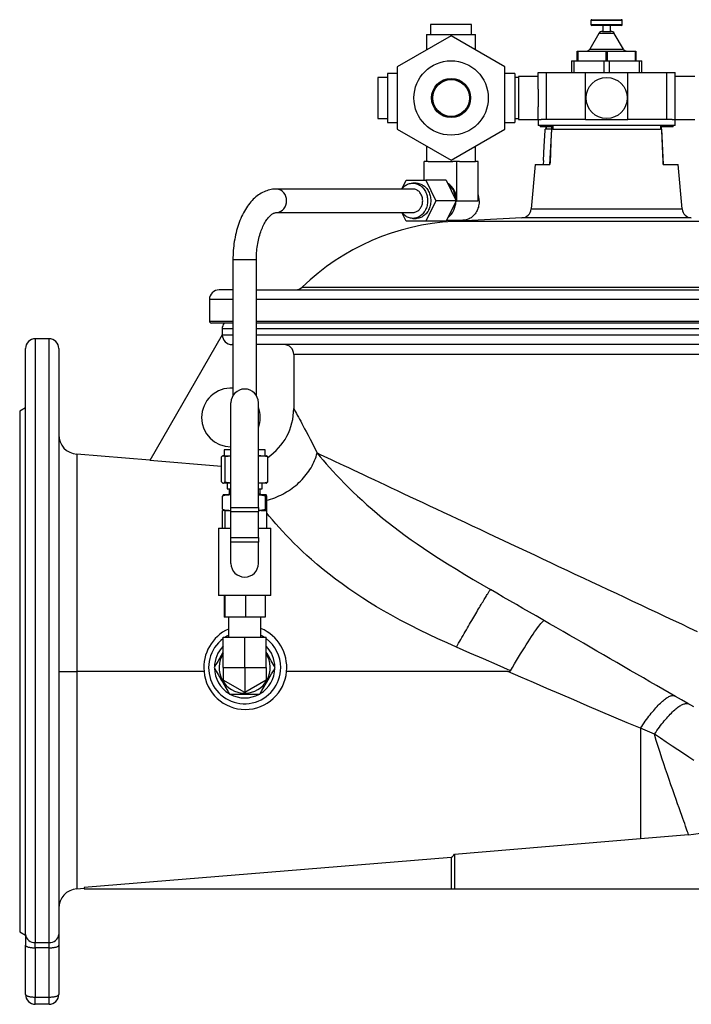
# Model space of a CAD drawing. Extents: x -253 to 980, y -526 to 916.
# Tile 2 of 4: x -253 to 91, y 392 to 895. Entities that reach past the tile are written whole.
import ezdxf

# ---------------------------------------------------------------- set-up
doc = ezdxf.new("R2010")
doc.units = 0
doc.layers.get('0').update_dxf_attribs({"linetype": 'CONTINUOUS'})

msp = doc.modelspace()

# ---------------------------------------------------------------- linework, layer by layer
at = {"color": 7, "linetype": 'CONTINUOUS'}
for p, q in [((-42.65, 892.43), (-42.65, 887.43)), ((-21.65, 892.43), (-42.65, 892.43)), ((-21.65, 887.43), (-21.65, 892.43)), ((39.35, 894.43), (39.35, 892.43)), ((39.85, 894.93), (47.35, 894.93)), ((54.85, 891.93), (39.85, 891.93)), ((45.35, 891.93), (45.35, 888.93)), ((47.35, 894.93), (54.85, 894.93)), ((49.35, 888.93), (49.35, 891.93)), ((55.35, 892.43), (55.35, 894.43)), ((-32.15, 886.68), (-59.65, 870.8)), ((-44.65, 887.43), (-44.65, 879.46)), ((-44.65, 887.43), (-19.65, 887.43)), ((-4.65, 870.8), (-32.15, 886.68)), ((-19.65, 879.46), (-19.65, 887.43)), ((43.44, 887.93), (38.82, 879.93)), ((45.17, 888.93), (47.35, 888.93)), ((47.35, 888.93), (49.54, 888.93)), ((55.89, 879.93), (51.27, 887.93)), ((32.35, 873.93), (32.35, 878.93)), ((32.35, 878.93), (32.6, 878.93)), ((32.6, 878.93), (47.1, 878.93)), ((47.1, 878.93), (47.6, 878.93)), ((47.6, 878.93), (62.1, 878.93)), ((62.1, 878.93), (62.35, 878.93)), ((62.35, 878.93), (62.35, 873.93)), ((-59.65, 870.8), (-59.65, 839.05)), ((-4.65, 839.05), (-4.65, 870.8)), ((29.35, 873.93), (29.35, 867.93)), ((29.35, 873.93), (30.8, 873.93)), ((30.8, 867.93), (30.8, 873.93)), ((30.8, 873.93), (45.9, 873.93)), ((45.9, 873.93), (45.9, 867.93)), ((45.9, 873.93), (48.8, 873.93)), ((48.8, 867.93), (48.8, 873.93)), ((48.8, 873.93), (63.9, 873.93)), ((63.9, 873.93), (63.9, 867.93)), ((63.9, 873.93), (65.35, 873.93)), ((65.35, 867.93), (65.35, 873.93)), ((-64.65, 865.43), (-69.65, 865.43)), ((-69.65, 865.43), (-69.65, 844.43)), ((-59.65, 867.43), (-64.65, 867.43)), ((-64.65, 867.43), (-64.65, 842.43)), ((0.35, 867.43), (-4.65, 867.43)), ((0.35, 867.43), (0.35, 842.43)), ((2.35, 865.43), (0.35, 865.43)), ((12.35, 865.93), (2.35, 865.93)), ((2.35, 865.93), (2.35, 854.93)), ((12.35, 859.51), (12.35, 867.93)), ((12.35, 867.93), (16.6, 867.93)), ((16.6, 867.93), (36.6, 867.93)), ((36.6, 867.93), (58.1, 867.93)), ((36.6, 843.93), (36.6, 867.93)), ((58.1, 843.93), (58.1, 867.93)), ((58.1, 867.93), (78.1, 867.93)), ((78.1, 867.93), (82.35, 867.93)), ((82.35, 859.51), (82.35, 867.93)), ((92.35, 865.93), (82.35, 865.93)), ((12.35, 859.51), (12.35, 850.34)), ((82.35, 850.34), (82.35, 859.51)), ((2.35, 854.93), (2.35, 843.93)), ((12.35, 843.93), (12.35, 850.34)), ((82.35, 843.93), (82.35, 850.34)), ((-69.65, 844.43), (-64.65, 844.43)), ((-64.65, 842.43), (-59.65, 842.43)), ((-4.65, 842.43), (0.35, 842.43)), ((0.35, 844.43), (2.35, 844.43)), ((2.35, 843.93), (12.35, 843.93)), ((12.35, 843.93), (12.35, 840.93)), ((12.35, 843.93), (13.81, 843.93)), ((19.9, 840.93), (12.35, 840.93)), ((13.35, 840.93), (13.35, 840.18)), ((19.25, 840.18), (13.35, 840.18)), ((36.6, 843.93), (13.81, 843.93)), ((16.19, 840.18), (16.19, 838.93)), ((19.25, 840.93), (19.25, 838.93)), ((36.6, 843.93), (58.1, 843.93)), ((80.89, 843.93), (58.1, 843.93)), ((82.35, 840.93), (74.81, 840.93)), ((75.46, 838.93), (75.46, 840.93)), ((81.35, 840.18), (75.46, 840.18)), ((80.89, 843.93), (82.35, 843.93)), ((81.35, 840.18), (81.35, 840.93)), ((82.35, 840.93), (82.35, 843.93)), ((82.35, 843.93), (92.35, 843.93)), ((-59.65, 839.05), (-32.15, 823.17)), ((-32.15, 823.17), (-4.65, 839.05)), ((16.38, 838.93), (16, 838.93)), ((19.17, 838.93), (16.38, 838.93)), ((19.17, 838.93), (18.23, 820.93)), ((19.9, 838.93), (19.17, 838.93)), ((19.17, 838.93), (19.17, 838.93)), ((19.9, 838.93), (74.81, 838.93)), ((75.54, 838.93), (74.81, 838.93)), ((76.48, 820.93), (75.54, 838.93)), ((75.54, 838.93), (75.54, 838.93)), ((-44.65, 830.39), (-44.65, 822.43)), ((-19.65, 822.43), (-19.65, 830.39)), ((-45.97, 812.93), (-45.97, 822.43)), ((-43.88, 822.43), (-45.97, 822.43)), ((-43.88, 822.43), (-31.28, 822.43)), ((-29.18, 822.43), (-31.28, 822.43)), ((-29.18, 802.43), (-29.18, 822.43)), ((-27.83, 822.43), (-29.18, 822.43)), ((-27.83, 822.43), (-19.65, 822.43)), ((-18.32, 822.43), (-19.65, 822.43)), ((-18.32, 802.43), (-18.32, 822.43)), ((10.78, 820.93), (8.8, 798.26)), ((10.78, 820.93), (18.39, 820.93)), ((15.06, 823.06), (14.95, 820.93)), ((76.32, 820.93), (83.93, 820.93)), ((85.91, 798.26), (83.93, 820.93)), ((-57.35, 808.43), (-55.17, 812.93)), ((-55.17, 812.93), (-44.99, 812.93)), ((-50.08, 811.43), (-51.71, 811.43)), ((-34.66, 812.93), (-44.99, 812.93)), ((-44.99, 812.93), (-39.9, 802.43)), ((-34.66, 812.93), (-29.57, 802.43)), ((-51.71, 808.43), (-121.35, 808.43)), ((-39.9, 802.43), (-44.99, 791.93)), ((-29.57, 802.43), (-39.9, 802.43)), ((-29.57, 802.43), (-34.66, 791.93)), ((-121.35, 796.43), (-51.71, 796.43)), ((-55.17, 791.93), (-57.35, 796.43)), ((-44.99, 791.93), (-55.17, 791.93)), ((-51.71, 793.43), (-50.08, 793.43)), ((-34.66, 791.93), (-44.99, 791.93)), ((-34.42, 792.43), (-26.17, 792.43)), ((4.08, 793.7), (-31.13, 791.85)), ((-143.65, 772.43), (-143.65, 702.84)), ((-131.65, 702.84), (-131.65, 772.43)), ((-143.65, 756.93), (-150.65, 756.93)), ((-131.65, 756.93), (226.35, 756.93)), ((-155.65, 751.93), (-155.65, 740.93)), ((-143.65, 739.93), (-154.65, 739.93)), ((226.35, 739.93), (-131.65, 739.93)), ((-149.15, 736.93), (-149.15, 733.93)), ((-237.65, 731.93), (-244.65, 731.93)), ((-149.15, 733.93), (-186.2, 669.74)), ((-149.08, 733.93), (-149.15, 733.93)), ((-249.65, 427.63), (-249.65, 726.93)), ((-232.65, 726.93), (-232.65, 427.63)), ((-143.65, 728.93), (-144.08, 728.93)), ((226.35, 728.93), (-131.65, 728.93)), ((-112.57, 723.93), (-112.57, 696.25)), ((-144.65, 645.78), (-144.65, 699.24)), ((-130.65, 645.78), (-130.65, 699.24)), ((-249.65, 696.66), (-252.65, 694.93)), ((-252.65, 694.93), (-252.65, 428.93)), ((-148.15, 675.2), (-148.15, 672.2)), ((-144.65, 675.2), (-148.15, 675.2)), ((-127.15, 675.2), (-130.65, 675.2)), ((-127.15, 672.2), (-127.15, 675.2)), ((-186.14, 669.86), (-223.46, 672.92)), ((-223.46, 672.92), (-223.46, 672.92)), ((-149.43, 666.72), (-186.2, 669.74)), ((-149.43, 658.81), (-149.43, 671.58)), ((-148.65, 672.2), (-148.76, 672.16)), ((-148.65, 672.2), (-148.54, 672.2)), ((-148.54, 672.2), (-144.65, 672.2)), ((-147.65, 658.81), (-147.65, 671.58)), ((-130.65, 672.2), (-126.65, 672.2)), ((-126.54, 672.16), (-126.65, 672.2)), ((-125.86, 658.81), (-125.86, 671.58)), ((-148.76, 658.24), (-148.65, 658.2)), ((-148.65, 658.2), (-148.54, 658.2)), ((-144.65, 658.2), (-148.54, 658.2)), ((-146.65, 658.2), (-146.65, 655.2)), ((-146.65, 655.2), (-144.65, 655.2)), ((-145.65, 655.2), (-145.65, 652.7)), ((-126.65, 658.2), (-130.65, 658.2)), ((-130.65, 655.2), (-128.65, 655.2)), ((-129.65, 652.7), (-129.65, 655.2)), ((-128.65, 655.2), (-128.65, 658.2)), ((-126.65, 658.2), (-126.54, 658.24)), ((-148.98, 644.81), (-148.98, 651.58)), ((-148.65, 652.2), (-148.67, 652.19)), ((-144.65, 652.2), (-148.65, 652.2)), ((-145.65, 652.7), (-146.15, 652.2)), ((-145.65, 652.7), (-144.65, 652.7)), ((-130.65, 652.7), (-129.65, 652.7)), ((-126.66, 652.2), (-130.65, 652.2)), ((-129.15, 652.2), (-129.65, 652.7)), ((-127.01, 644.81), (-127.01, 651.58)), ((-126.65, 652.2), (-126.66, 652.2)), ((-126.63, 652.19), (-126.65, 652.2)), ((-126.31, 644.81), (-126.31, 651.58)), ((-148.92, 635.2), (-148.92, 644.2)), ((-148.92, 644.2), (-148.65, 644.2)), ((-148.67, 644.2), (-148.65, 644.2)), ((-148.03, 644.2), (-148.65, 644.2)), ((-148.03, 644.2), (-147.66, 644.2)), ((-147.66, 635.2), (-147.66, 644.2)), ((-147.66, 644.2), (-144.65, 644.2)), ((-144.65, 643.55), (-144.65, 645.78)), ((-130.65, 645.78), (-130.65, 643.55)), ((-129.31, 644.2), (-130.65, 644.2)), ((-129.31, 644.2), (-126.37, 644.2)), ((-126.65, 644.2), (-126.63, 644.2)), ((-126.37, 635.2), (-126.37, 644.2)), ((-144.65, 630.34), (-144.65, 643.55)), ((-130.65, 630.34), (-130.65, 643.55)), ((-151.05, 635.2), (-151.05, 600.7)), ((-151.05, 635.2), (-144.65, 635.2)), ((-130.65, 635.2), (-124.25, 635.2)), ((-124.25, 600.7), (-124.25, 635.2)), ((-144.65, 628.1), (-144.65, 630.34)), ((-130.65, 630.34), (-130.65, 628.1)), ((-144.65, 617.2), (-144.65, 628.1)), ((-130.65, 617.2), (-130.65, 628.1)), ((-137.65, 600.7), (-151.05, 600.7)), ((-148.13, 600.7), (-148.13, 589.7)), ((-147.75, 600.7), (-147.75, 589.7)), ((-124.25, 600.7), (-137.65, 600.7)), ((-137.26, 600.7), (-137.26, 589.7)), ((-127.16, 600.7), (-127.16, 589.7)), ((-147.75, 589.7), (-148.13, 589.7)), ((-137.26, 589.7), (-147.75, 589.7)), ((-145.98, 589.7), (-145.98, 579.43)), ((-127.16, 589.7), (-137.26, 589.7)), ((-129.32, 579.43), (-129.32, 589.7)), ((-148.65, 563.93), (-148.65, 579.43)), ((-148.65, 579.43), (-137.65, 579.43)), ((-137.65, 563.93), (-137.65, 579.43)), ((-137.65, 579.43), (-126.65, 579.43)), ((-126.65, 563.93), (-126.65, 579.43)), ((-148.65, 563.93), (-148.65, 557.58)), ((-137.65, 563.93), (-137.65, 551.23)), ((-126.65, 563.93), (-126.65, 557.58)), ((-232.65, 561.93), (-223.46, 561.93)), ((-158.43, 561.93), (-223.46, 561.93)), ((-3.09, 561.93), (-116.25, 561.93)), ((-137.65, 551.23), (-148.65, 557.58)), ((-126.65, 557.58), (-137.65, 551.23)), ((-145.44, 550.43), (-129.85, 550.43)), ((89.26, 478.58), (64.65, 476.51)), ((64.65, 476.51), (-30.35, 468.54)), ((-30.35, 468.54), (-30.35, 450.93)), ((-32.11, 466.99), (-32.11, 450.93)), ((-223.46, 450.93), (-219.65, 451.25)), ((-219.65, 451.54), (-219.65, 450.93)), ((-219.65, 450.93), (-32.11, 450.93)), ((-32.11, 450.93), (-30.35, 450.93)), ((-30.35, 450.93), (129.65, 450.93)), ((-252.65, 428.93), (-249.65, 427.2)), ((-249.65, 427.63), (-249.65, 422.08)), ((-232.65, 427.63), (-232.65, 422.08)), ((-249.65, 396.93), (-249.65, 422.08)), ((-232.65, 422.08), (-232.65, 396.93)), ((-237.65, 391.93), (-244.65, 391.93))]:
    msp.add_line(p, q, dxfattribs=at)
at = {"color": 8, "linetype": 'CONTINUOUS'}
for p, q in [((47.35, 894.43), (39.35, 894.43)), ((39.35, 892.43), (55.35, 892.43)), ((55.35, 894.43), (47.35, 894.43)), ((51.27, 887.93), (43.44, 887.93)), ((32.6, 878.93), (32.6, 873.93)), ((38.82, 879.93), (55.89, 879.93)), ((47.1, 873.93), (47.1, 878.93)), ((47.6, 878.93), (47.6, 873.93)), ((62.1, 873.93), (62.1, 878.93)), ((16.6, 843.93), (16.6, 867.93)), ((78.1, 843.93), (78.1, 867.93)), ((16.38, 840.18), (16.38, 838.93)), ((19.9, 840.93), (19.9, 838.93)), ((74.81, 840.93), (19.9, 840.93)), ((74.81, 840.93), (74.81, 838.93)), ((-29.18, 802.43), (-18.32, 802.43)), ((8.8, 798.26), (85.91, 798.26)), ((125.84, 791.85), (-31.13, 791.85)), ((90.63, 793.7), (4.08, 793.7)), ((-143.65, 772.43), (-132.61, 772.43)), ((-132.61, 772.43), (-131.65, 772.43)), ((-108.22, 758.33), (202.92, 758.33)), ((-143.65, 751.93), (-155.65, 751.93)), ((226.35, 751.93), (-131.65, 751.93)), ((-155.65, 740.93), (-143.65, 740.93)), ((-131.65, 740.93), (226.35, 740.93)), ((-143.65, 736.93), (-149.15, 736.93)), ((47.35, 736.93), (-131.65, 736.93)), ((226.35, 736.93), (47.35, 736.93)), ((-244.65, 731.93), (-244.65, 423.56)), ((-237.65, 423.56), (-237.65, 731.93)), ((-149.08, 733.93), (-143.65, 733.93)), ((-131.65, 733.93), (226.35, 733.93)), ((207.28, 723.93), (-112.57, 723.93)), ((-144.65, 645.78), (-130.65, 645.78)), ((-130.65, 643.55), (-144.65, 643.55)), ((-144.65, 630.34), (-130.65, 630.34)), ((-130.65, 628.1), (-144.65, 628.1)), ((-148.65, 563.93), (-137.65, 563.93)), ((-137.65, 563.93), (-126.65, 563.93)), ((64.65, 532.93), (64.65, 476.51)), ((71.8, 529.93), (64.65, 532.93)), ((-244.65, 423.56), (-237.65, 423.56)), ((-244.65, 420.78), (-244.65, 423.56)), ((-237.65, 420.78), (-237.65, 423.56)), ((-237.65, 420.78), (-244.65, 420.78)), ((-244.65, 420.78), (-244.65, 395.63)), ((-237.65, 395.63), (-237.65, 420.78)), ((-244.65, 395.63), (-237.65, 395.63)), ((-244.65, 391.93), (-244.65, 395.63)), ((-237.65, 391.93), (-237.65, 395.63))]:
    msp.add_line(p, q, dxfattribs=at)
at = {"color": 7, "linetype": 'CONTINUOUS', "flags": 128}
for points in [[(15.06, 823.06), (15.47, 830.34), (15.95, 838.25), (16, 838.93)], [(19.17, 838.93), (18.86, 832.66), (18.59, 826.39), (18.44, 822.43), (18.39, 820.93)], [(76.32, 820.93), (76.27, 822.43), (75.95, 830.34), (75.57, 838.25), (75.54, 838.93)], [(-57.34, 808.43), (-57, 808.85), (-56.62, 809.27), (-56.21, 809.65), (-55.78, 810.01), (-55.33, 810.32), (-54.87, 810.6), (-54.39, 810.84), (-53.89, 811.04), (-53.39, 811.2), (-52.88, 811.32), (-52.36, 811.39), (-51.84, 811.43), (-51.32, 811.42), (-50.8, 811.36), (-50.28, 811.27), (-49.77, 811.13), (-49.27, 810.95), (-48.79, 810.73), (-48.31, 810.47), (-47.85, 810.17), (-47.42, 809.83), (-47, 809.46), (-46.6, 809.06), (-46.23, 808.62), (-45.88, 808.16), (-45.56, 807.67), (-45.28, 807.15), (-45.02, 806.61), (-44.79, 806.05), (-44.6, 805.47), (-44.44, 804.88), (-44.31, 804.28), (-44.22, 803.67), (-44.17, 803.05), (-44.15, 802.43)], [(-50.08, 811.43), (-49.69, 811.42), (-49.17, 811.36), (-48.65, 811.27), (-48.14, 811.13), (-47.64, 810.95), (-47.16, 810.73), (-46.68, 810.47), (-46.22, 810.17), (-45.78, 809.83), (-45.37, 809.46), (-44.97, 809.06), (-44.6, 808.62), (-44.25, 808.16), (-43.93, 807.67), (-43.65, 807.15), (-43.39, 806.61), (-43.16, 806.05), (-42.97, 805.47), (-42.81, 804.88), (-42.68, 804.28), (-42.59, 803.67), (-42.54, 803.05), (-42.52, 802.43)], [(-121.35, 808.43), (-121.86, 808.42), (-122.61, 808.37), (-123.36, 808.29), (-124.11, 808.17), (-124.85, 808.01), (-125.59, 807.81), (-126.33, 807.58), (-127.05, 807.31), (-127.77, 807), (-128.49, 806.65), (-129.19, 806.27), (-129.89, 805.84), (-130.58, 805.38), (-131.26, 804.89), (-131.93, 804.35), (-132.58, 803.78), (-133.23, 803.17), (-133.86, 802.52), (-134.48, 801.84), (-135.08, 801.13), (-135.67, 800.38), (-136.23, 799.6), (-136.78, 798.79), (-137.31, 797.95), (-137.82, 797.08), (-138.32, 796.19), (-138.79, 795.27), (-139.23, 794.32), (-139.66, 793.36), (-140.07, 792.37), (-140.46, 791.37), (-140.82, 790.35), (-141.16, 789.3), (-141.48, 788.25), (-141.78, 787.18), (-142.06, 786.09), (-142.31, 784.99), (-142.54, 783.88), (-142.75, 782.76), (-142.94, 781.63), (-143.11, 780.49), (-143.25, 779.34), (-143.37, 778.18), (-143.47, 777.02), (-143.55, 775.86), (-143.6, 774.69), (-143.64, 773.52), (-143.65, 772.43)], [(-51.71, 796.43), (-51.49, 796.43), (-51.07, 796.48), (-50.65, 796.56), (-50.23, 796.69), (-49.83, 796.86), (-49.44, 797.07), (-49.07, 797.32), (-48.71, 797.6), (-48.38, 797.92), (-48.07, 798.28), (-47.79, 798.66), (-47.53, 799.07), (-47.31, 799.5), (-47.12, 799.96), (-46.96, 800.43), (-46.83, 800.92), (-46.74, 801.41), (-46.69, 801.92), (-46.67, 802.43), (-46.69, 802.94), (-46.74, 803.44), (-46.83, 803.94), (-46.96, 804.43), (-47.12, 804.9), (-47.31, 805.35), (-47.53, 805.79), (-47.79, 806.2), (-48.07, 806.58), (-48.38, 806.93), (-48.71, 807.25), (-49.07, 807.54), (-49.44, 807.79), (-49.83, 807.99), (-50.23, 808.16), (-50.65, 808.29), (-51.07, 808.38), (-51.49, 808.42), (-51.71, 808.43)], [(-44.15, 802.43), (-44.17, 801.81), (-44.22, 801.19), (-44.31, 800.58), (-44.44, 799.97), (-44.6, 799.38), (-44.79, 798.8), (-45.02, 798.24), (-45.28, 797.71), (-45.56, 797.19), (-45.88, 796.7), (-46.23, 796.23), (-46.6, 795.79), (-47, 795.39), (-47.42, 795.02), (-47.85, 794.69), (-48.31, 794.39), (-48.79, 794.13), (-49.27, 793.91), (-49.77, 793.73), (-50.28, 793.59), (-50.8, 793.49), (-51.32, 793.44), (-51.84, 793.43), (-52.36, 793.46), (-52.88, 793.54), (-53.39, 793.65), (-53.89, 793.81), (-54.39, 794.01), (-54.87, 794.25), (-55.33, 794.53), (-55.78, 794.85), (-56.21, 795.2), (-56.62, 795.59), (-57, 796.01), (-57.34, 796.43)], [(-42.52, 802.43), (-42.54, 801.81), (-42.59, 801.19), (-42.68, 800.58), (-42.81, 799.97), (-42.97, 799.38), (-43.16, 798.8), (-43.39, 798.24), (-43.65, 797.71), (-43.93, 797.19), (-44.25, 796.7), (-44.6, 796.23), (-44.97, 795.79), (-45.37, 795.39), (-45.78, 795.02), (-46.22, 794.69), (-46.68, 794.39), (-47.16, 794.13), (-47.64, 793.91), (-48.14, 793.73), (-48.65, 793.59), (-49.17, 793.49), (-49.69, 793.44), (-50.08, 793.43)], [(-17.77, 802.43), (-17.79, 801.77), (-17.85, 801.12), (-17.94, 800.48), (-18.06, 799.84), (-18.22, 799.21), (-18.41, 798.6), (-18.64, 798), (-18.9, 797.43), (-19.19, 796.87), (-19.51, 796.34), (-19.86, 795.83), (-20.23, 795.36), (-20.63, 794.91), (-21.06, 794.49), (-21.51, 794.11), (-21.97, 793.77), (-22.46, 793.46), (-22.96, 793.19), (-23.47, 792.96), (-24, 792.77), (-24.53, 792.62), (-25.07, 792.51), (-25.62, 792.45), (-26.17, 792.43)], [(-131.65, 772.43), (-131.64, 772.93), (-131.62, 773.9), (-131.59, 774.87), (-131.53, 775.83), (-131.45, 776.79), (-131.36, 777.74), (-131.24, 778.68), (-131.11, 779.61), (-130.96, 780.53), (-130.79, 781.43), (-130.61, 782.32), (-130.41, 783.19), (-130.2, 784.04), (-129.97, 784.87), (-129.72, 785.68), (-129.46, 786.47), (-129.19, 787.23), (-128.91, 787.97), (-128.62, 788.68), (-128.31, 789.36), (-128, 790.01), (-127.68, 790.63), (-127.35, 791.22), (-127.02, 791.78), (-126.69, 792.3), (-126.35, 792.79), (-126.01, 793.25), (-125.67, 793.68), (-125.33, 794.07), (-125, 794.43), (-124.67, 794.76), (-124.34, 795.05), (-124.03, 795.31), (-123.72, 795.54), (-123.42, 795.74), (-123.13, 795.91), (-122.85, 796.06), (-122.57, 796.17), (-122.31, 796.27), (-122.04, 796.34), (-121.78, 796.39), (-121.5, 796.42), (-121.35, 796.43)], [(91.86, 543.82), (88.77, 545.6), (85.64, 547.41), (82.47, 549.24), (79.27, 551.09), (76.03, 552.96), (72.76, 554.84), (69.46, 556.75), (66.14, 558.67), (62.79, 560.6), (59.42, 562.54), (56.04, 564.5), (52.63, 566.47), (49.21, 568.44), (45.78, 570.42), (42.34, 572.41), (38.9, 574.4), (35.44, 576.39), (31.99, 578.38), (28.54, 580.38), (25.09, 582.37), (21.64, 584.36), (18.2, 586.34), (14.77, 588.32), (11.36, 590.3), (7.96, 592.26), (4.57, 594.21), (1.21, 596.15), (-2.13, 598.08), (-5.45, 600), (-8.74, 601.9), (-12, 603.78)], [(-148.65, 571.87), (-148.9, 571.43), (-149.61, 570.2), (-150.52, 568.62), (-151.43, 567.06), (-152.34, 565.48), (-153.23, 563.93)], [(-122.06, 563.93), (-123.07, 565.68), (-124.1, 567.46), (-124.81, 568.69), (-125.52, 569.92), (-126.23, 571.16), (-126.65, 571.87)], [(-153.23, 563.93), (-152.22, 562.17), (-151.19, 560.39), (-150.49, 559.17), (-149.77, 557.93), (-149.06, 556.7), (-148.15, 555.12), (-147.25, 553.56), (-146.34, 551.98), (-145.44, 550.43)], [(-129.85, 550.43), (-128.84, 552.18), (-127.81, 553.96), (-127.1, 555.19), (-126.39, 556.42), (-125.68, 557.66), (-124.77, 559.23), (-123.86, 560.8), (-122.96, 562.37), (-122.06, 563.93)], [(-32.11, 466.99), (-125.88, 459.26), (-219.65, 451.54)]]:
    msp.add_lwpolyline(points, dxfattribs=at)
at = {"color": 8, "linetype": 'CONTINUOUS', "flags": 128}
for points in [[(-112.57, 696.25), (-112.43, 696), (-112.23, 695.63), (-111.96, 695.14), (-111.62, 694.53), (-111.21, 693.79), (-110.74, 692.92), (-110.2, 691.94), (-109.61, 690.85), (-109.02, 689.76), (-108.39, 688.59), (-107.71, 687.32), (-107, 685.98), (-106.25, 684.56), (-105.24, 682.63), (-104.18, 680.57), (-103.07, 678.41), (-101.92, 676.14), (-100.64, 673.58)], [(-223.46, 672.92), (-223.46, 672.86), (-223.46, 672.69), (-223.46, 672.41), (-223.46, 672.01), (-223.46, 671.5), (-223.46, 670.86), (-223.46, 670.1), (-223.46, 669.22), (-223.46, 668.23), (-223.46, 667.12), (-223.46, 665.9), (-223.46, 664.57), (-223.46, 663.12), (-223.46, 661.56), (-223.46, 659.9), (-223.46, 658.07), (-223.46, 656.14), (-223.46, 654.09), (-223.46, 651.95), (-223.46, 649.7), (-223.46, 647.41), (-223.46, 645.04), (-223.46, 642.57), (-223.46, 640.02), (-223.46, 637.38), (-223.46, 634.59), (-223.46, 631.7), (-223.46, 628.74), (-223.46, 625.71), (-223.46, 622.6), (-223.46, 619.51), (-223.46, 616.36), (-223.46, 613.16), (-223.46, 609.89), (-223.46, 606.59), (-223.46, 603.13), (-223.46, 599.63), (-223.46, 596.08), (-223.46, 592.5), (-223.46, 588.88), (-223.46, 585.59), (-223.46, 582.28), (-223.46, 578.94), (-223.46, 575.6), (-223.46, 572.19), (-223.46, 568.77), (-223.46, 565.35), (-223.46, 561.93), (-223.46, 561.93), (-223.46, 561.93)], [(-126.31, 649.45), (-125.47, 649.68), (-124.41, 650), (-123.34, 650.35), (-122.29, 650.74), (-121.24, 651.16), (-120.21, 651.61), (-119.18, 652.09), (-118.17, 652.6), (-117.18, 653.14), (-116.2, 653.72), (-115.23, 654.32), (-114.29, 654.94), (-113.37, 655.6), (-112.46, 656.28), (-111.58, 656.99), (-110.73, 657.71), (-109.9, 658.47), (-109.09, 659.24), (-108.32, 660.03), (-107.57, 660.85), (-106.85, 661.68), (-106.17, 662.53), (-105.51, 663.39), (-104.89, 664.27), (-104.3, 665.16), (-103.75, 666.07), (-103.23, 666.98), (-102.75, 667.91), (-102.3, 668.84), (-101.89, 669.78), (-101.52, 670.72), (-101.19, 671.67), (-100.89, 672.62), (-100.64, 673.58)], [(-100.64, 673.58), (-100.38, 673.26), (-99, 671.6), (-97.53, 669.87), (-95.97, 668.07), (-94.33, 666.21), (-92.56, 664.25), (-90.7, 662.24), (-88.75, 660.19), (-86.72, 658.1), (-84.58, 655.95), (-82.36, 653.78), (-80.05, 651.59), (-77.66, 649.39), (-75.15, 647.13), (-72.56, 644.87), (-69.9, 642.61), (-67.16, 640.36), (-64.35, 638.11), (-61.47, 635.87), (-58.54, 633.65), (-55.55, 631.44), (-52.5, 629.25), (-49.41, 627.08), (-46.26, 624.93), (-43.08, 622.8), (-38.61, 619.88), (-34.06, 616.99), (-29.46, 614.14), (-25.15, 611.52), (-20.8, 608.92), (-16.42, 606.34), (-12, 603.78)], [(-100.64, 673.58), (-98.99, 672.8), (-97.23, 671.98), (-95.38, 671.11), (-93.43, 670.19), (-91.38, 669.23), (-89.23, 668.23), (-86.99, 667.17), (-84.66, 666.08), (-82.23, 664.94), (-79.71, 663.76), (-77.11, 662.54), (-74.42, 661.28), (-71.64, 659.98), (-68.79, 658.64), (-65.85, 657.26), (-62.83, 655.84), (-59.74, 654.39), (-56.57, 652.91), (-53.34, 651.39), (-50.03, 649.84), (-46.65, 648.25), (-43.21, 646.64), (-39.71, 644.99), (-36.14, 643.32), (-32.52, 641.62), (-28.84, 639.9), (-25.11, 638.15), (-21.33, 636.37), (-17.5, 634.58), (-13.63, 632.76), (-9.71, 630.92), (-5.76, 629.07), (-1.77, 627.2), (2.26, 625.31), (6.32, 623.4), (10.4, 621.49), (14.51, 619.56), (18.65, 617.62), (22.8, 615.67), (26.97, 613.71), (31.16, 611.75), (35.35, 609.78), (39.56, 607.81), (43.77, 605.84), (47.98, 603.86), (52.19, 601.88), (56.4, 599.91), (60.61, 597.94), (64.8, 595.97), (68.98, 594.01), (73.15, 592.05), (77.29, 590.11), (81.42, 588.17), (85.53, 586.25), (89.6, 584.33), (93.65, 582.44)], [(-29.46, 574.42), (-34.17, 576.52), (-38.85, 578.66), (-43.52, 580.85), (-48.16, 583.09), (-53.15, 585.6), (-58.1, 588.19), (-62.99, 590.86), (-66.63, 592.93), (-70.23, 595.05), (-73.79, 597.22), (-77.31, 599.44), (-80.88, 601.79), (-84.4, 604.19), (-87.86, 606.65), (-91.25, 609.16), (-94.41, 611.59), (-97.5, 614.06), (-100.52, 616.57), (-103.46, 619.11), (-105.8, 621.2), (-108.09, 623.3), (-110.31, 625.42), (-112.47, 627.53), (-114.57, 629.65), (-116.46, 631.62), (-118.3, 633.58), (-120.08, 635.53), (-121.79, 637.46), (-123.43, 639.36), (-125.06, 641.29), (-126.37, 642.89)], [(-29.46, 574.42), (-28.89, 575.41), (-28.33, 576.39), (-27.76, 577.38), (-27.19, 578.36), (-26.62, 579.35), (-26.05, 580.33), (-25.48, 581.31), (-24.92, 582.29), (-24.35, 583.26), (-23.79, 584.22), (-23.24, 585.17), (-22.69, 586.11), (-22.15, 587.04), (-21.61, 587.96), (-21.08, 588.86), (-20.56, 589.74), (-20.05, 590.61), (-19.55, 591.46), (-19.06, 592.29), (-18.59, 593.1), (-18.12, 593.88), (-17.67, 594.65), (-17.23, 595.39), (-16.8, 596.1), (-16.39, 596.79), (-16, 597.45), (-15.62, 598.08), (-15.26, 598.68), (-14.91, 599.25), (-14.58, 599.8), (-14.27, 600.31), (-13.98, 600.78), (-13.7, 601.23), (-13.45, 601.64), (-13.22, 602.01), (-13, 602.35), (-12.81, 602.66), (-12.63, 602.93), (-12.48, 603.16), (-12.35, 603.36), (-12.23, 603.52), (-12.14, 603.64), (-12.08, 603.73), (-12.03, 603.77), (-12, 603.78)], [(-1.74, 562.32), (-0.73, 564.07), (0.29, 565.81), (1.31, 567.54), (2.33, 569.24), (3.34, 570.9), (4.33, 572.52), (5.31, 574.1), (6.26, 575.63), (7.19, 577.09), (8.09, 578.48), (8.95, 579.79), (9.78, 581.02), (10.56, 582.17), (11.3, 583.23), (11.98, 584.18), (12.62, 585.03), (13.2, 585.79), (13.72, 586.43), (14.19, 586.96), (14.59, 587.38), (14.88, 587.65), (15.13, 587.83), (15.33, 587.92), (15.47, 587.92), (15.49, 587.91)], [(-1.74, 562.32), (-8.66, 565.33), (-15.59, 568.35), (-22.52, 571.38), (-29.46, 574.42)], [(-223.46, 561.93), (-223.46, 561.93), (-223.46, 558.34), (-223.46, 554.75), (-223.46, 551.15), (-223.46, 547.57), (-223.46, 543.97), (-223.46, 540.4), (-223.46, 536.84), (-223.46, 533.31), (-223.46, 529.81), (-223.46, 526.25), (-223.46, 522.72), (-223.46, 519.23), (-223.46, 515.8), (-223.46, 512.41), (-223.46, 509.18), (-223.46, 506), (-223.46, 502.88), (-223.46, 499.82), (-223.46, 496.83), (-223.46, 493.83), (-223.46, 490.9), (-223.46, 488.06), (-223.46, 485.29), (-223.46, 482.62), (-223.46, 480.11), (-223.46, 477.69), (-223.46, 475.35), (-223.46, 473.11), (-223.46, 470.97), (-223.46, 468.87), (-223.46, 466.87), (-223.46, 464.98), (-223.46, 463.21), (-223.46, 461.55), (-223.46, 460.04), (-223.46, 458.65), (-223.46, 457.36), (-223.46, 456.19), (-223.46, 455.14), (-223.46, 454.18), (-223.46, 453.33), (-223.46, 452.62), (-223.46, 452.03), (-223.46, 451.56), (-223.46, 451.29), (-223.46, 451.09), (-223.46, 450.97), (-223.46, 450.93)], [(64.65, 532.93), (57.87, 535.79), (51.08, 538.66), (44.27, 541.56), (37.44, 544.46), (30.59, 547.39), (23.72, 550.34), (16.85, 553.3), (9.97, 556.27), (3.44, 559.09), (-3.09, 561.93), (-3.09, 561.93)], [(64.65, 532.93), (65.27, 533.86), (65.88, 534.77), (66.5, 535.66), (67.12, 536.54), (67.74, 537.4), (68.35, 538.24), (68.97, 539.05), (69.58, 539.85), (70.19, 540.62), (70.8, 541.36), (71.39, 542.08), (71.99, 542.77), (72.57, 543.43), (73.15, 544.07), (73.72, 544.67), (74.28, 545.24), (74.83, 545.79), (75.37, 546.29), (75.89, 546.77), (76.41, 547.21), (76.91, 547.62), (77.39, 547.99), (77.86, 548.33), (78.32, 548.63), (78.75, 548.89), (79.17, 549.12), (79.58, 549.3), (79.96, 549.46), (80.33, 549.57), (80.68, 549.64), (81, 549.68), (81.31, 549.68), (81.6, 549.64), (81.86, 549.56), (82.11, 549.45)], [(71.8, 529.93), (72.42, 530.84), (73.05, 531.74), (73.68, 532.62), (74.31, 533.47), (74.94, 534.31), (75.56, 535.13), (76.19, 535.92), (76.81, 536.69), (77.43, 537.43), (78.05, 538.15), (78.66, 538.84), (79.26, 539.5), (79.85, 540.13), (80.44, 540.73), (81.02, 541.29), (81.59, 541.83), (82.14, 542.33), (82.69, 542.8), (83.22, 543.24), (83.74, 543.64), (84.25, 544), (84.74, 544.33), (85.22, 544.62), (85.68, 544.88), (86.12, 545.09), (86.54, 545.27), (86.95, 545.41), (87.34, 545.51), (87.71, 545.58), (88.06, 545.6), (88.39, 545.59), (88.7, 545.54), (88.99, 545.45), (89.25, 545.32)], [(91.89, 516.51), (89.37, 518.17), (86.57, 520.02), (83.71, 521.92), (80.8, 523.87), (77.84, 525.85), (74.84, 527.88), (71.8, 529.93)], [(89.26, 478.58), (89, 479.28), (88.72, 480.07), (88.41, 480.95), (88.05, 481.93), (87.67, 483.01), (87.24, 484.21), (86.78, 485.5), (86.28, 486.89), (85.75, 488.36), (85.09, 490.23), (84.38, 492.22), (83.63, 494.32), (82.85, 496.53), (82, 498.93), (81.13, 501.43), (80.22, 504.04), (79.28, 506.74), (78.39, 509.35), (77.47, 512.04), (76.55, 514.8), (75.61, 517.63), (74.65, 520.61), (73.69, 523.65), (72.73, 526.76), (71.8, 529.93)], [(-249.65, 422.08), (-249.62, 421.96), (-249.56, 421.84), (-249.46, 421.72), (-249.31, 421.61), (-249.12, 421.5), (-248.9, 421.39), (-248.64, 421.3), (-248.34, 421.2), (-248.01, 421.12), (-247.66, 421.04), (-247.28, 420.98), (-246.87, 420.92), (-246.45, 420.87), (-246.01, 420.83), (-245.56, 420.8), (-245.11, 420.79), (-244.65, 420.78)], [(-237.65, 420.78), (-237.18, 420.79), (-236.73, 420.8), (-236.28, 420.83), (-235.84, 420.87), (-235.42, 420.92), (-235.01, 420.98), (-234.63, 421.04), (-234.28, 421.12), (-233.95, 421.2), (-233.66, 421.3), (-233.4, 421.39), (-233.17, 421.5), (-232.98, 421.61), (-232.84, 421.72), (-232.73, 421.84), (-232.67, 421.96), (-232.65, 422.08)], [(-249.65, 396.93), (-249.62, 396.81), (-249.56, 396.69), (-249.46, 396.57), (-249.31, 396.46), (-249.12, 396.35), (-248.9, 396.25), (-248.64, 396.15), (-248.34, 396.06), (-248.01, 395.97), (-247.66, 395.89), (-247.28, 395.83), (-246.87, 395.77), (-246.45, 395.72), (-246.01, 395.68), (-245.56, 395.66), (-245.11, 395.64), (-244.65, 395.63)], [(-237.65, 395.63), (-237.18, 395.64), (-236.73, 395.66), (-236.28, 395.68), (-235.84, 395.72), (-235.42, 395.77), (-235.01, 395.83), (-234.63, 395.89), (-234.28, 395.97), (-233.95, 396.06), (-233.66, 396.15), (-233.4, 396.25), (-233.17, 396.35), (-232.98, 396.46), (-232.84, 396.57), (-232.73, 396.69), (-232.67, 396.81), (-232.65, 396.93)]]:
    msp.add_lwpolyline(points, dxfattribs=at)
at = {"color": 7, "linetype": 'CONTINUOUS'}
for centre, radius in [((-32.15, 854.93), 19), ((47.35, 854.93), 10.5), ((-32.15, 854.93), 10), ((-32.15, 854.93), 9.5)]:
    msp.add_circle(centre, radius, dxfattribs=at)
at = {"color": 8, "linetype": 'CONTINUOUS'}
msp.add_circle((-32.15, 854.93), 9.4, dxfattribs=at)
at = {"color": 7, "linetype": 'CONTINUOUS'}
for centre, radius, start, end in [((39.85, 894.43), 0.5, 90, 180), ((39.85, 892.43), 0.5, 180, 270), ((54.85, 894.43), 0.5, 0, 90), ((54.85, 892.43), 0.5, 270, 0), ((45.17, 886.93), 2, 90, 150), ((49.54, 886.93), 2, 30, 90), ((37.09, 880.93), 2, 270, 330), ((57.62, 880.93), 2, 210, 270), ((-39.43, 802.78), 10.25, 358.0097, 57.6548), ((-40.21, 802.72), 10.48, 0.1931, 51.5245), ((-29.47, 802.44), 11.7, 359.9229, 17.5335), ((-40.21, 802.14), 10.48, 308.4753, 359.8071), ((3.81, 798.69), 5, 273, 355), ((90.89, 798.69), 5, 185, 267), ((-24.85, 672.02), 120, 93, 134.0062), ((-150.65, 751.93), 5, 90, 180), ((-111.69, 761.93), 5, 270, 314.0062), ((-154.65, 740.93), 1, 180, 270), ((-144.15, 736.93), 5, 143.1301, 180), ((-244.65, 726.93), 5, 90, 180), ((-237.65, 726.93), 5, 0, 90), ((-144.08, 733.93), 5, 180.0096, 270.0094), ((-117.57, 723.93), 5, 0.0149, 90.0123), ((-144.65, 691.72), 15, 86.1774, 180), ((-137.65, 699.24), 7, 90, 180), ((-137.65, 699.24), 7, 0, 90), ((-144.65, 691.72), 15, 338.9605, 21.0395), ((-142.56, 696.24), 29.99, 303.8313, 0.0152), ((-144.65, 691.72), 15, 180, 270), ((-222.65, 682.89), 10, 180.001, 265.3066), ((-148.32, 670.93), 1.28, 99.7106, 149.8426), ((-148.75, 670.93), 1.28, 30.1078, 80.3389), ((-141.95, 644.47), 27.7, 95.5754, 101.8541), ((-130.99, 650.54), 21.65, 76.2918, 89.0789), ((-127.06, 670.87), 1.39, 30.7387, 67.9301), ((-148.32, 659.46), 1.28, 210.1095, 260.3373), ((-148.75, 659.46), 1.28, 279.7113, 329.842), ((-141.94, 686.02), 27.8, 258.1456, 264.4029), ((-130.96, 679.56), 21.36, 270.8335, 283.7951), ((-127.06, 659.53), 1.39, 292.0858, 329.2783), ((-148.09, 651.49), 0.897, 130.0026, 174.6465), ((-143.55, 627.89), 24.3, 92.5828, 102.906), ((-132.7, 625.05), 27.13, 77.9052, 85.6636), ((-126.18, 651.51), 0.839, 125.4573, 175.627), ((-127.15, 651.51), 0.842, 4.4838, 54.4319), ((-143.63, 667.9), 23.7, 256.9653, 267.5519), ((-148.09, 644.9), 0.893, 185.2565, 230.084), ((-132.69, 671.3), 27.08, 274.3308, 282.1034), ((-126.17, 644.88), 0.842, 184.4835, 234.4316), ((-127.2, 644.9), 0.893, 309.9127, 354.7468), ((-137.65, 617.2), 7, 180, 270), ((-137.65, 617.2), 7, 270, 0), ((-136.92, 564.01), 21.61, 114.7675, 185.5196), ((-137.71, 564.03), 21.57, 354.4096, 67.0924), ((-137.65, 563.93), 13.09, 147.1861, 270), ((-137.65, 563.93), 13.09, 270, 32.8139), ((-137.34, 563.72), 21.17, 184.8479, 355.1521), ((-2.81, 563.49), 1.59, 259.83, 312.5362), ((85.21, 527.22), 48.81, 274.7545, 320.8994), ((-35.58, 472.7), 6.68, 301.2977, 321.5802), ((-222.65, 440.97), 10, 94.6941, 179.9988), ((-244.65, 396.93), 5, 180, 270), ((-237.65, 396.93), 5, 270, 0)]:
    msp.add_arc(centre, radius, start, end, dxfattribs=at)
at = {"color": 8, "linetype": 'CONTINUOUS'}
for centre, radius, start, end in [((-121.89, 802.86), 5.6, 355.5919, 84.3966), ((-121.83, 801.95), 5.54, 275.0015, 4.9737), ((-137.65, 563.93), 18.44, 126.6284, 0), ((-137.65, 563.93), 18.44, 116.8631, 122.7864), ((-137.65, 563.93), 18.44, 57.2136, 63.1369), ((-137.65, 563.93), 18.44, 0, 53.3716), ((-137.65, 563.93), 15.48, 135.2732, 179.2403), ((-137.65, 563.93), 15.48, 0.747, 44.7268), ((-137.65, 563.93), 15.48, 180.733, 239.2363), ((-137.65, 563.93), 15.48, 300.723, 359.2575), ((-137.65, 563.93), 15.48, 240.7281, 299.2325), ((-245.06, 428.16), 4.62, 186.585, 275.1277), ((-237.22, 428.13), 4.6, 264.6193, 353.668)]:
    msp.add_arc(centre, radius, start, end, dxfattribs=at)

doc.saveas('drawing.dxf')
